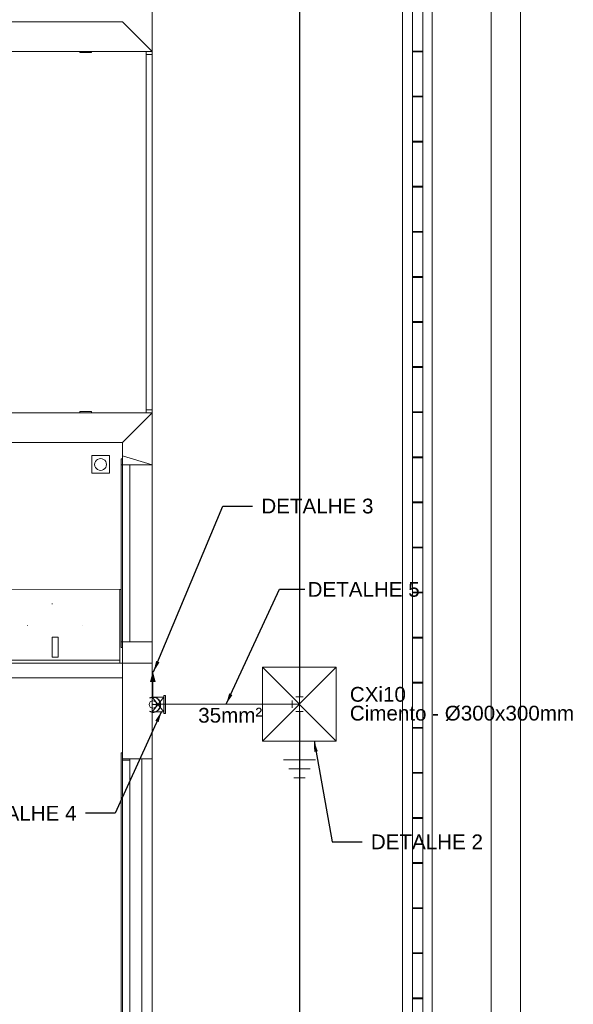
# Model space of a CAD drawing. Header units: millimetres. Extents: x 659 to 1031, y -73 to 11.
# Tile 55 of 141: x 731 to 738.52, y -31.12 to -17.77. Entities that reach past the tile are written whole.
import ezdxf

# ---------------------------------------------------------------- set-up
doc = ezdxf.new("R2010")
doc.units = ezdxf.units.MM
doc.header["$MEASUREMENT"] = 0
doc.linetypes.add('NULL', pattern=[0])
for name, color, linetype, lineweight in [('Caixas de passagem', 134, 'Continuous', 5), ('Cotas', 1, 'Continuous', 0), ('IFC-Elemento construtivo genérico-Contorno', 253, 'Continuous', 5), ('IFC-Elemento de mobília-Contorno', 152, 'Continuous', 5), ('IFC-Janela-Contorno', 142, 'Continuous', 5), ('IFC-Laje-Contorno', 134, 'Continuous', 5), ('IFC-Parede padrão-Contorno', 44, 'Continuous', 5), ('P-Simbol', 170, 'Continuous', 20), ('PR-Condutos 35mm²', 210, 'Continuous', 25), ('PR-Condutos 50mm²', 30, 'Continuous', 25), ('PR-Conexões', 5, 'Continuous', 20), ('PR-Textos conduto', 7, 'Continuous', 9), ('Textos', 7, 'Continuous', 9)]:
    doc.layers.add(name, color=color, linetype=linetype, lineweight=lineweight)
doc.styles.add('Arial', font='arial.ttf')
doc.dimstyles.get("Standard").update_dxf_attribs({"dimtxt": 0.18, "dimasz": 0.18, "dimexe": 0.18, "dimexo": 0.0625, "dimgap": 0.09, "dimtad": 0, "dimtih": 1, "dimtoh": 1, "dimdec": 4, "dimzin": 0, "dimdsep": 46, "dimtxsty": 'Standard', "dimcen": 0.09, "dimadec": 0, "dimazin": 0, "dimtfac": 1, "dimtdec": 4, "dimtofl": 0, "dimtmove": 0, "dimatfit": 3, "dimfxl": 1, "dimtolj": 1, "dimtzin": 0, "dimarcsym": 0})

msp = doc.modelspace()

# ---------------------------------------------------------------- hatches: boundary and pattern name
at = {"layer": 'Caixas de passagem', "linetype": 'Continuous'}
msp.add_hatch(color=134, dxfattribs=at).paths.add_polyline_path([(732.983, -27.176), (732.983, -26.936), (732.963, -26.936), (732.963, -26.956), (732.963, -27.156), (732.963, -27.176)])
at = {"layer": 'PR-Condutos 35mm²', "linetype": 'Continuous'}
msp.add_hatch(color=201, dxfattribs=at).paths.add_polyline_path([(732.812, -26.606), (732.773, -26.751), (732.851, -26.751)])

# ---------------------------------------------------------------- linework, layer by layer
at = {"layer": 'Caixas de passagem'}
for p, q in [((732.803, -26.956), (732.963, -26.956)), ((732.803, -27.156), (732.803, -26.956)), ((732.803, -26.956), (732.963, -27.156)), ((732.963, -26.956), (732.803, -27.156)), ((732.963, -26.956), (732.963, -26.936)), ((732.963, -26.936), (732.983, -26.936)), ((732.963, -26.956), (732.963, -27.156)), ((732.983, -26.936), (732.983, -27.176)), ((732.963, -27.156), (732.803, -27.156)), ((732.963, -27.176), (732.963, -27.156)), ((732.983, -27.176), (732.963, -27.176))]:
    msp.add_line(p, q, dxfattribs=at)
at = {"layer": 'IFC-Elemento construtivo genérico-Contorno', "color": 8, "lineweight": 5}
for p, q in [((731.823, -18.218), (731.823, -18.202)), ((731.823, -18.218), (731.979, -18.218)), ((731.856, -18.219), (731.856, -18.218)), ((731.856, -18.219), (731.946, -18.219)), ((731.946, -18.219), (731.946, -18.218)), ((731.979, -18.218), (731.979, -18.202)), ((732.722, -18.202), (732.802, -18.202)), ((732.722, -18.242), (732.722, -18.202)), ((732.722, -23.062), (732.722, -18.242)), ((732.722, -18.242), (732.802, -18.242)), ((732.802, -18.28), (732.802, -18.202)), ((732.802, -18.242), (732.802, -18.202)), ((732.802, -23.062), (732.802, -18.242)), ((731.823, -23.086), (731.979, -23.086)), ((731.823, -23.102), (731.823, -23.086)), ((731.856, -23.086), (731.856, -23.084)), ((731.856, -23.084), (731.946, -23.084)), ((731.946, -23.086), (731.946, -23.084)), ((731.979, -23.102), (731.979, -23.086)), ((732.722, -23.102), (732.722, -23.062)), ((732.722, -23.062), (732.802, -23.062)), ((732.802, -23.1), (732.802, -23.022)), ((732.802, -23.102), (732.802, -23.062)), ((732.722, -23.102), (732.802, -23.102)), ((731.982, -23.922), (731.982, -23.682)), ((731.982, -23.682), (732.222, -23.682)), ((732.033, -23.762), (732.046, -23.745)), ((732.046, -23.745), (732.062, -23.733)), ((732.062, -23.733), (732.082, -23.725)), ((732.082, -23.725), (732.102, -23.722)), ((732.102, -23.722), (732.123, -23.725)), ((732.123, -23.725), (732.142, -23.733)), ((732.142, -23.733), (732.159, -23.745)), ((732.159, -23.745), (732.172, -23.762)), ((732.222, -23.922), (732.222, -23.682)), ((732.022, -23.802), (732.025, -23.781)), ((732.022, -23.802), (732.025, -23.823)), ((732.025, -23.781), (732.033, -23.762)), ((732.025, -23.823), (732.033, -23.842)), ((732.033, -23.842), (732.046, -23.858)), ((732.046, -23.858), (732.062, -23.871)), ((732.062, -23.871), (732.082, -23.879)), ((732.082, -23.879), (732.102, -23.882)), ((732.102, -23.882), (732.123, -23.879)), ((732.123, -23.879), (732.142, -23.871)), ((732.142, -23.871), (732.159, -23.858)), ((732.159, -23.858), (732.172, -23.842)), ((732.172, -23.762), (732.18, -23.781)), ((732.172, -23.842), (732.18, -23.823)), ((732.18, -23.781), (732.182, -23.802)), ((732.18, -23.823), (732.182, -23.802)), ((731.982, -23.922), (732.222, -23.922)), ((730.632, -25.494), (732.363, -25.495)), ((732.362, -26.495), (732.363, -25.495)), ((732.362, -26.455), (732.363, -25.495)), ((732.363, -25.495), (732.382, -25.495)), ((731.445, -26.335), (731.445, -26.145)), ((731.445, -26.145), (731.525, -26.145)), ((731.525, -26.335), (731.525, -26.145)), ((731.445, -26.415), (731.445, -26.335)), ((731.445, -26.415), (731.525, -26.415)), ((731.525, -26.415), (731.525, -26.335)), ((730.632, -26.454), (732.362, -26.455)), ((730.632, -26.494), (732.362, -26.495)), ((732.362, -26.495), (732.362, -26.455))]:
    msp.add_line(p, q, dxfattribs=at)
at = {"layer": 'IFC-Elemento de mobília-Contorno', "color": 8, "lineweight": 5}
for p, q in [((731.442, -25.692), (731.451, -25.691)), ((731.109, -25.988), (731.109, -25.987)), ((731.861, -25.985), (731.861, -25.986)), ((731.861, -25.985), (731.861, -25.987)), ((731.861, -25.987), (731.861, -25.986))]:
    msp.add_line(p, q, dxfattribs=at)
at = {"layer": 'IFC-Janela-Contorno', "color": 8, "lineweight": 5}
for p, q in [((736.338, -18.197), (736.338, -17.597)), ((736.478, -18.197), (736.478, -17.597)), ((736.338, -18.207), (736.338, -18.197)), ((736.338, -18.197), (736.478, -18.197)), ((736.338, -18.208), (736.338, -18.207)), ((736.338, -18.808), (736.338, -18.208)), ((736.338, -18.208), (736.478, -18.208)), ((736.478, -18.198), (736.478, -18.197)), ((736.478, -18.208), (736.478, -18.198)), ((736.478, -18.808), (736.478, -18.208)), ((736.338, -18.819), (736.338, -18.808)), ((736.338, -18.808), (736.478, -18.808)), ((736.338, -18.82), (736.338, -18.819)), ((736.338, -18.82), (736.478, -18.82)), ((736.338, -19.42), (736.338, -18.82)), ((736.478, -18.81), (736.478, -18.808)), ((736.478, -18.82), (736.478, -18.81)), ((736.478, -19.42), (736.478, -18.82)), ((736.338, -19.43), (736.338, -19.42)), ((736.338, -19.42), (736.478, -19.42)), ((736.338, -19.431), (736.338, -19.43)), ((736.338, -20.031), (736.338, -19.431)), ((736.338, -19.431), (736.478, -19.431)), ((736.478, -19.421), (736.478, -19.42)), ((736.478, -19.431), (736.478, -19.421)), ((736.478, -20.031), (736.478, -19.431)), ((736.338, -20.041), (736.338, -20.031)), ((736.338, -20.031), (736.478, -20.031)), ((736.338, -20.042), (736.338, -20.041)), ((736.338, -20.042), (736.478, -20.042)), ((736.338, -20.642), (736.338, -20.042)), ((736.478, -20.041), (736.478, -20.031)), ((736.478, -20.042), (736.478, -20.041)), ((736.478, -20.642), (736.478, -20.042)), ((736.338, -20.652), (736.338, -20.642)), ((736.338, -20.642), (736.478, -20.642)), ((736.338, -20.653), (736.338, -20.652)), ((736.338, -21.253), (736.338, -20.653)), ((736.338, -20.653), (736.478, -20.653)), ((736.478, -20.643), (736.478, -20.642)), ((736.478, -20.653), (736.478, -20.643)), ((736.478, -21.253), (736.478, -20.653)), ((736.338, -21.264), (736.338, -21.253)), ((736.338, -21.253), (736.478, -21.253)), ((736.338, -21.265), (736.338, -21.264)), ((736.338, -21.265), (736.478, -21.265)), ((736.338, -21.865), (736.338, -21.265)), ((736.478, -21.255), (736.478, -21.253)), ((736.478, -21.265), (736.478, -21.255)), ((736.478, -21.865), (736.478, -21.265)), ((736.338, -21.875), (736.338, -21.865)), ((736.338, -21.865), (736.478, -21.865)), ((736.338, -21.876), (736.338, -21.875)), ((736.338, -22.476), (736.338, -21.876)), ((736.338, -21.876), (736.478, -21.876)), ((736.478, -21.866), (736.478, -21.865)), ((736.478, -21.876), (736.478, -21.866)), ((736.478, -22.476), (736.478, -21.876)), ((736.338, -22.486), (736.338, -22.476)), ((736.338, -22.476), (736.478, -22.476)), ((736.338, -22.487), (736.338, -22.486)), ((736.338, -22.487), (736.478, -22.487)), ((736.338, -23.087), (736.338, -22.487)), ((736.478, -22.477), (736.478, -22.476)), ((736.478, -22.487), (736.478, -22.477)), ((736.478, -23.087), (736.478, -22.487)), ((736.338, -23.097), (736.338, -23.087)), ((736.338, -23.087), (736.478, -23.087)), ((736.478, -23.088), (736.478, -23.087)), ((736.478, -23.099), (736.478, -23.088)), ((736.338, -23.099), (736.338, -23.097)), ((736.338, -23.699), (736.338, -23.099)), ((736.338, -23.099), (736.478, -23.099)), ((736.478, -23.699), (736.478, -23.099)), ((732.382, -23.725), (732.383, -23.725)), ((732.382, -23.805), (732.382, -23.725)), ((732.383, -23.725), (732.402, -23.725)), ((732.402, -23.805), (732.402, -23.725)), ((736.338, -23.709), (736.338, -23.699)), ((736.338, -23.699), (736.478, -23.699)), ((736.338, -23.71), (736.338, -23.709)), ((736.338, -23.71), (736.478, -23.71)), ((736.338, -24.31), (736.338, -23.71)), ((736.478, -23.7), (736.478, -23.699)), ((736.478, -23.71), (736.478, -23.7)), ((736.478, -24.31), (736.478, -23.71)), ((732.382, -23.805), (732.399, -23.805)), ((732.382, -25.693), (732.382, -23.805)), ((732.386, -23.805), (732.402, -23.805)), ((732.399, -23.805), (732.402, -23.805)), ((732.402, -26.205), (732.402, -23.805)), ((732.502, -26.205), (732.502, -23.805)), ((736.338, -24.32), (736.338, -24.31)), ((736.338, -24.31), (736.478, -24.31)), ((736.338, -24.321), (736.338, -24.32)), ((736.338, -24.921), (736.338, -24.321)), ((736.338, -24.321), (736.478, -24.321)), ((736.478, -24.32), (736.478, -24.31)), ((736.478, -24.321), (736.478, -24.32)), ((736.478, -24.921), (736.478, -24.321)), ((736.338, -24.931), (736.338, -24.921)), ((736.338, -24.921), (736.478, -24.921)), ((736.338, -24.932), (736.338, -24.931)), ((736.338, -24.932), (736.478, -24.932)), ((736.338, -25.532), (736.338, -24.932)), ((736.478, -24.922), (736.478, -24.921)), ((736.478, -24.932), (736.478, -24.922)), ((736.478, -25.532), (736.478, -24.932)), ((736.338, -25.543), (736.338, -25.532)), ((736.338, -25.532), (736.478, -25.532)), ((736.338, -25.544), (736.338, -25.543)), ((736.338, -26.144), (736.338, -25.544)), ((736.338, -25.544), (736.478, -25.544)), ((736.478, -25.534), (736.478, -25.532)), ((736.478, -25.544), (736.478, -25.534)), ((736.478, -26.144), (736.478, -25.544)), ((732.382, -26.205), (732.382, -25.693)), ((736.338, -26.154), (736.338, -26.144)), ((736.338, -26.144), (736.478, -26.144)), ((736.338, -26.155), (736.338, -26.154)), ((736.338, -26.155), (736.478, -26.155)), ((736.338, -26.755), (736.338, -26.155)), ((736.478, -26.145), (736.478, -26.144)), ((736.478, -26.155), (736.478, -26.145)), ((736.478, -26.755), (736.478, -26.155)), ((732.382, -26.205), (732.399, -26.205)), ((732.382, -26.281), (732.382, -26.205)), ((732.382, -26.205), (732.386, -26.205)), ((732.382, -26.285), (732.382, -26.281)), ((732.382, -26.285), (732.402, -26.285)), ((732.382, -26.285), (732.402, -26.285)), ((732.386, -26.205), (732.402, -26.205)), ((732.402, -26.285), (732.402, -26.285)), ((736.338, -26.765), (736.338, -26.755)), ((736.338, -26.755), (736.478, -26.755)), ((736.338, -26.766), (736.338, -26.765)), ((736.338, -27.366), (736.338, -26.766)), ((736.338, -26.766), (736.478, -26.766)), ((736.478, -26.756), (736.478, -26.755)), ((736.478, -26.766), (736.478, -26.756)), ((736.478, -27.366), (736.478, -26.766)), ((736.338, -27.376), (736.338, -27.366)), ((736.338, -27.366), (736.478, -27.366)), ((736.338, -27.378), (736.338, -27.376)), ((736.338, -27.378), (736.478, -27.378)), ((736.338, -27.978), (736.338, -27.378)), ((736.478, -27.367), (736.478, -27.366)), ((736.478, -27.378), (736.478, -27.367)), ((736.478, -27.978), (736.478, -27.378)), ((732.382, -27.711), (732.402, -27.711)), ((732.382, -32.871), (732.382, -27.711)), ((732.402, -32.871), (732.402, -27.711)), ((732.402, -27.791), (732.494, -27.791)), ((732.402, -27.811), (732.409, -27.811)), ((732.409, -27.811), (732.502, -27.811)), ((732.502, -32.791), (732.502, -27.791)), ((732.502, -27.791), (732.662, -27.791)), ((732.662, -32.791), (732.662, -27.791)), ((736.338, -27.988), (736.338, -27.978)), ((736.338, -27.978), (736.478, -27.978)), ((736.338, -27.989), (736.338, -27.988)), ((736.338, -28.589), (736.338, -27.989)), ((736.338, -27.989), (736.478, -27.989)), ((736.478, -27.979), (736.478, -27.978)), ((736.478, -27.989), (736.478, -27.979)), ((736.478, -28.589), (736.478, -27.989)), ((736.338, -28.599), (736.338, -28.589)), ((736.338, -28.589), (736.478, -28.589)), ((736.338, -28.6), (736.338, -28.599)), ((736.338, -28.6), (736.478, -28.6)), ((736.338, -29.2), (736.338, -28.6)), ((736.478, -28.599), (736.478, -28.589)), ((736.478, -28.6), (736.478, -28.599)), ((736.478, -29.2), (736.478, -28.6)), ((736.338, -29.21), (736.338, -29.2)), ((736.338, -29.2), (736.478, -29.2)), ((736.338, -29.211), (736.338, -29.21)), ((736.338, -29.811), (736.338, -29.211)), ((736.338, -29.211), (736.478, -29.211)), ((736.478, -29.21), (736.478, -29.2)), ((736.478, -29.211), (736.478, -29.21)), ((736.478, -29.811), (736.478, -29.211)), ((736.338, -29.813), (736.338, -29.811)), ((736.338, -29.811), (736.478, -29.811)), ((736.338, -29.823), (736.338, -29.813)), ((736.338, -29.823), (736.478, -29.823)), ((736.338, -30.423), (736.338, -29.823)), ((736.478, -29.813), (736.478, -29.811)), ((736.478, -29.823), (736.478, -29.813)), ((736.478, -30.423), (736.478, -29.823)), ((736.338, -30.433), (736.338, -30.423)), ((736.338, -30.423), (736.478, -30.423)), ((736.338, -30.434), (736.338, -30.433)), ((736.338, -31.034), (736.338, -30.434)), ((736.338, -30.434), (736.478, -30.434)), ((736.478, -30.424), (736.478, -30.423)), ((736.478, -30.434), (736.478, -30.424)), ((736.478, -31.034), (736.478, -30.434)), ((736.338, -31.044), (736.338, -31.034)), ((736.338, -31.034), (736.478, -31.034)), ((736.338, -31.045), (736.338, -31.044)), ((736.338, -31.045), (736.478, -31.045)), ((736.338, -31.645), (736.338, -31.045)), ((736.478, -31.044), (736.478, -31.034)), ((736.478, -31.045), (736.478, -31.044)), ((736.478, -31.645), (736.478, -31.045))]:
    msp.add_line(p, q, dxfattribs=at)
at = {"layer": 'IFC-Laje-Contorno', "color": 8, "lineweight": 5}
for p, q in [((732.802, -18.202), (732.802, -6.402)), ((731.481, -18.202), (731.823, -18.202)), ((731.979, -18.202), (732.574, -18.202)), ((731.481, -23.102), (731.823, -23.102)), ((731.979, -23.102), (732.574, -23.102)), ((732.802, -28.602), (732.802, -23.102))]:
    msp.add_line(p, q, dxfattribs=at)
at = {"layer": 'IFC-Parede padrão-Contorno', "color": 8, "lineweight": 5}
for p, q in [((736.202, -34.102), (736.202, -7.202)), ((736.602, -34.102), (736.602, -7.202)), ((737.402, -34.102), (737.402, -7.202)), ((737.802, -34.102), (737.802, -7.202)), ((730.501, -17.802), (731.261, -17.802)), ((731.261, -17.802), (732.402, -17.802)), ((732.402, -17.802), (732.642, -18.042)), ((732.642, -18.042), (732.802, -18.202)), ((730.901, -18.202), (731.661, -18.202)), ((731.661, -18.202), (732.802, -18.202)), ((730.901, -23.102), (731.661, -23.102)), ((731.661, -23.102), (732.722, -23.102)), ((732.562, -23.342), (732.802, -23.102)), ((732.802, -23.53), (732.802, -23.102)), ((732.402, -23.502), (732.562, -23.342)), ((730.501, -23.502), (731.261, -23.502)), ((731.261, -23.502), (732.402, -23.502)), ((732.402, -23.686), (732.402, -23.502)), ((732.802, -23.805), (732.802, -23.53)), ((732.402, -23.805), (732.402, -23.686)), ((732.402, -23.805), (732.402, -23.686)), ((732.402, -23.686), (732.802, -23.805)), ((732.402, -23.805), (732.802, -23.805)), ((732.802, -26.205), (732.802, -23.805)), ((732.402, -26.205), (732.802, -26.205)), ((732.402, -26.318), (732.402, -26.205)), ((732.802, -26.318), (732.802, -26.205)), ((732.402, -26.495), (732.402, -26.318)), ((732.802, -26.495), (732.802, -26.318)), ((729.403, -26.495), (732.402, -26.495)), ((732.402, -27.425), (732.402, -26.495)), ((732.402, -26.615), (732.402, -26.495)), ((732.402, -26.495), (732.562, -26.495)), ((732.562, -26.495), (732.802, -26.495)), ((732.802, -27.425), (732.802, -26.495)), ((729.403, -26.695), (732.402, -26.695)), ((732.402, -27.791), (732.402, -27.425)), ((732.802, -27.791), (732.802, -27.425)), ((732.402, -27.791), (732.574, -27.791)), ((732.436, -27.791), (732.802, -27.791)), ((732.802, -32.791), (732.802, -27.791))]:
    msp.add_line(p, q, dxfattribs=at)
at = {"layer": 'P-Simbol'}
for p, q in [((735.302, -27.551), (734.302, -26.551)), ((735.302, -26.551), (734.302, -27.551)), ((734.802, -27.807), (734.802, -27.551)), ((734.586, -27.807), (735.018, -27.807)), ((734.948, -27.929), (734.656, -27.929)), ((734.878, -28.051), (734.726, -28.051)), ((734.806, -28.173), (734.796, -28.173))]:
    msp.add_line(p, q, dxfattribs=at)
msp.add_lwpolyline([(734.302, -26.551), (734.302, -27.551), (735.302, -27.551), (735.302, -26.551), (734.302, -26.551), (734.302, -26.551)], dxfattribs=at)
at = {"layer": 'PR-Condutos 35mm²'}
for p, q in [((732.817, -27.058), (732.812, -27.056)), ((734.702, -27.051), (732.912, -27.056))]:
    msp.add_line(p, q, dxfattribs=at)
for points in [[(732.812, -26.956), (732.812, -26.606)], [(732.767, -27.145), (732.781, -27.152), (732.795, -27.156), (732.811, -27.158), (732.826, -27.158), (732.842, -27.155), (732.856, -27.15), (732.87, -27.143), (732.882, -27.134), (732.893, -27.123), (732.902, -27.11), (732.909, -27.096), (732.914, -27.081), (732.916, -27.066), (732.916, -27.051), (732.914, -27.035), (732.909, -27.02), (732.902, -27.007), (732.893, -26.994), (732.882, -26.983), (732.87, -26.974), (732.856, -26.966), (732.842, -26.961), (732.826, -26.959), (732.811, -26.958), (732.795, -26.961), (732.781, -26.965), (732.767, -26.972)]]:
    msp.add_lwpolyline(points, dxfattribs=at)
at = {"layer": 'PR-Condutos 50mm²'}
for p, q in [((734.802, 4.398), (734.802, -26.951)), ((734.802, -27.151), (734.802, -58.092))]:
    msp.add_line(p, q, dxfattribs=at)
at = {"layer": 'PR-Conexões'}
for p, q in [((734.752, -26.951), (734.852, -26.951)), ((734.802, -27.051), (734.802, -26.951)), ((732.812, -27.056), (732.912, -27.056)), ((732.912, -27.006), (732.912, -27.106)), ((734.703, -27.101), (734.702, -27.001)), ((734.802, -27.051), (734.702, -27.051)), ((734.802, -27.051), (734.802, -27.151)), ((734.852, -27.151), (734.752, -27.151))]:
    msp.add_line(p, q, dxfattribs=at)
msp.add_circle((732.812, -27.056), 0.05, dxfattribs=at)
msp.add_circle((732.812, -27.056), 0.05, dxfattribs=at)
msp.add_circle((732.812, -27.056), 0.05, dxfattribs=at)
msp.add_circle((732.812, -27.056), 0.05, dxfattribs=at)
msp.add_circle((732.812, -27.056), 0.05, dxfattribs=at)

# ---------------------------------------------------------------- texts
at = {"layer": 'PR-Textos conduto', "linetype": 'NULL', "insert": (733.863, -27.304), "char_height": 0.2, "width": 1.73841, "attachment_point": 8, "rotation": 0.1662, "line_spacing_factor": 0.6, "style": 'Arial'}
msp.add_mtext('35mm²', dxfattribs=at)
at = {"layer": 'Textos', "linetype": 'NULL', "char_height": 0.2, "style": 'Arial'}
for s, insert, width, attachment_point, line_spacing_factor in [('DETALHE 3', (734.285, -24.367), 3.1461, 4, 0.9), ('DETALHE 5', (736.434, -25.497), 3.1461, 6, 0.9), ('CXi10', (735.486, -27.021), 1.52195, 7, 0.6), ('Cimento - %%c300x300mm', (735.486, -27.281), 6.08628, 7, 0.6), ('DETALHE 4', (731.776, -28.53), 3.1461, 6, 0.9), ('DETALHE 2', (735.771, -28.918), 3.1461, 4, 0.9)]:
    msp.add_mtext(s, dxfattribs=dict(at, insert=insert, width=width, attachment_point=attachment_point, line_spacing_factor=line_spacing_factor))

# ---------------------------------------------------------------- leaders
at = {"layer": 'Cotas'}
for points in [[(732.822, -26.614), (733.761, -24.367), (734.165, -24.367)], [(733.807, -27.053), (734.531, -25.494), (734.875, -25.494)], [(732.93, -27.149), (732.3, -28.53), (731.896, -28.53)], [(735, -27.547), (735.247, -28.918), (735.651, -28.918)]]:
    msp.add_leader(points, dimstyle='Standard', override={"dimasz": 0.15}, dxfattribs=at)

doc.saveas('drawing.dxf')
